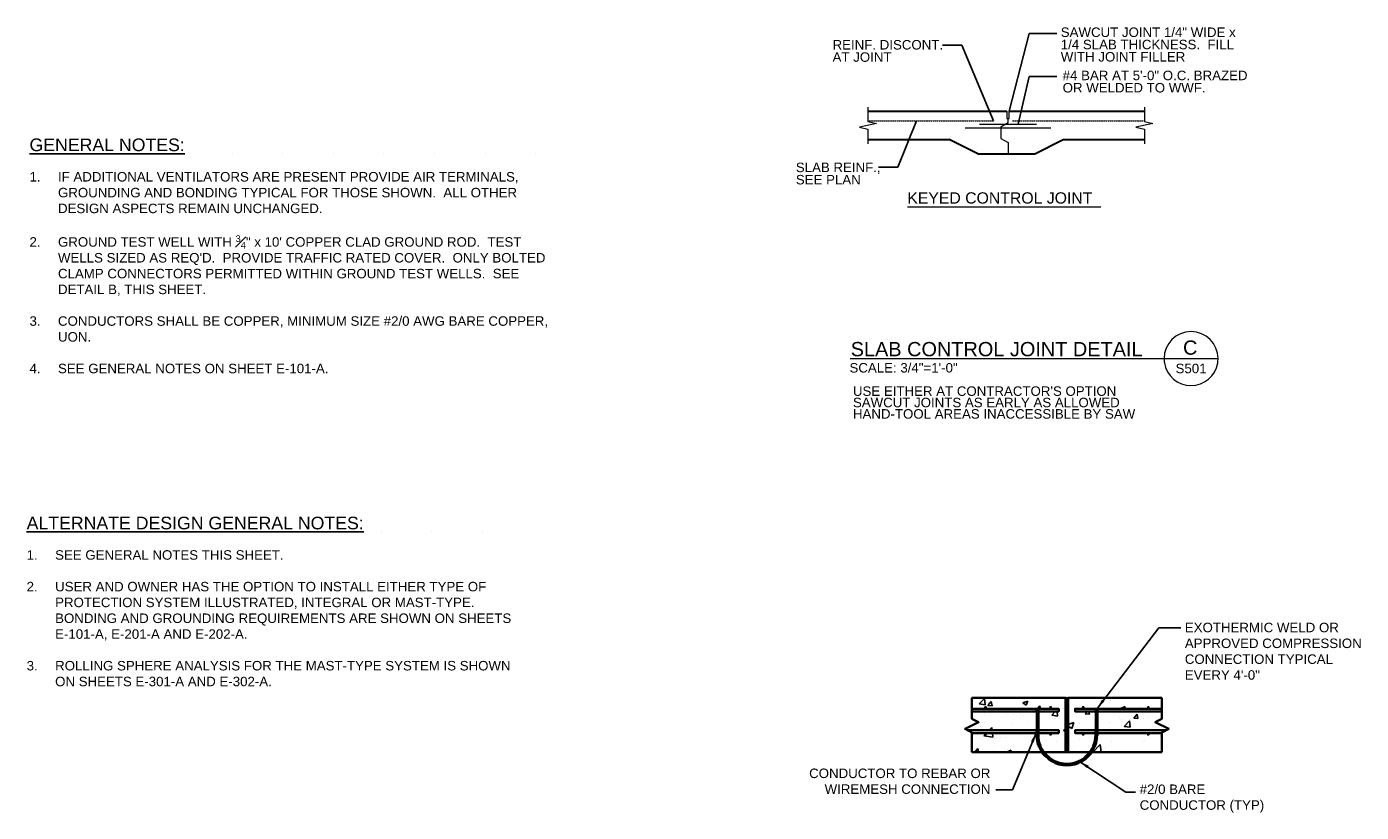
# Model space of a CAD drawing. Header units: inches. Extents: x 296 to 8995, y 82 to 10070.
# Tile 8 of 16: x 2527 to 3792, y 7373 to 8119. Entities that reach past the tile are written whole.
import ezdxf
from ezdxf.enums import TextEntityAlignment as Align

# ---------------------------------------------------------------- set-up
doc = ezdxf.new("R2010")
doc.units = ezdxf.units.IN
doc.header["$MEASUREMENT"] = 0
doc.linetypes.add('HIDDEN', pattern=[0.375, 0.25, -0.125])
for name, color, linetype, lineweight in [('E-ANNO-TEXT', 7, 'Continuous', 25), ('E-DETL-1LINE', 253, 'Continuous', 35), ('E-GND-GES', 92, 'Continuous', 60), ('G-ANNO-TEXT', 7, 'Continuous', 0), ('S-REIN-RBAR', 5, 'Continuous', 13), ('S-SLAB-EDGE', 6, 'Continuous', 30)]:
    doc.layers.add(name, color=color, linetype=linetype, lineweight=lineweight)
doc.layers.add('E-DETL-FINE', color=253, linetype='Continuous')
doc.styles.add("1 2 1'-0", font='arial.ttf', dxfattribs={"height": 3})
doc.styles.add("3 4 1'-0", font='arial.ttf', dxfattribs={"height": 2})
doc.styles.add('Arial8', font='arial.ttf', dxfattribs={"height": 0.125})
doc.styles.get("Standard").update_dxf_attribs({"font": 'arial.ttf'})
doc.dimstyles.new("3 4 1'-0", dxfattribs={"dimtxt": 2, "dimasz": 3, "dimexe": 1, "dimexo": 1, "dimgap": 1, "dimtad": 1, "dimdec": 4, "dimzin": 11, "dimdsep": 46, "dimlunit": 4, "dimtxsty": "3 4 1'-0", "dimblk": '_Oblique_0.3', "dimcen": 0.09, "dimadec": 4, "dimazin": 3, "dimtfac": 1, "dimtdec": 4, "dimtofl": 0, "dimtmove": 0, "dimatfit": 3, "dimfxl": 1, "dimfrac": 2, "dimtzin": 11, "dimarcsym": 0})
doc.dimstyles.new('3-16to1Dim8', dxfattribs={"dimtxt": 12, "dimasz": 0.0625, "dimexe": 0.0625, "dimexo": 0.0625, "dimgap": 0.03125, "dimtad": 1, "dimdec": 4, "dimlfac": 64, "dimzin": 3, "dimdsep": 46, "dimlunit": 4, "dimtxsty": 'Arial8', "dimcen": 0.09375, "dimclrd": 256, "dimclrt": 256, "dimadec": 0, "dimazin": 1, "dimtfac": 1, "dimtdec": 4, "dimtofl": 0, "dimtmove": 0, "dimatfit": 3, "dimfxl": 1, "dimfrac": 1, "dimtolj": 1, "dimtzin": 0, "dimlwd": -1, "dimarcsym": 0})

# ---------------------------------------------------------------- blocks, each defined once
blk = doc.blocks.new('BREAK LINE')
at = {"layer": 'G-ANNO-TEXT', "flags": 128}
blk.add_lwpolyline([(8.36, 9.2), (8.36, 8.47), (8.36, 6.43), (9.96, 6.07), (6.76, 5.34), (8.36, 4.97), (8.36, 2.2)], dxfattribs=at)
blk = doc.blocks.new('_Oblique_0.3')
at = {"color": 0, "linetype": 'ByBlock', "lineweight": -2}
for p, q in [((0, 0), (-1, 0)), ((0.5, 0.17), (-0.5, -0.17))]:
    blk.add_line(p, q, dxfattribs=at)
blk = doc.blocks.new('*X10')
at = {"color": 0}
for p, q in [((920.4, 444.6), (920.4, 444.6)), ((955.6, 449.6), (955.6, 449.6)), ((1009.5, 434.9), (1009.5, 434.9)), ((1087.4, 446.1), (1087.4, 446.1)), ((933.7, 425.2), (933.7, 425.2)), ((944.4, 424.9), (944.4, 424.9)), ((1025.4, 410.3), (1033.8, 413.6)), ((1030.7, 404.5), (1033.8, 413.6)), ((1104.6, 418.1), (1104.6, 418.1)), ((1105.2, 415.3), (1105.2, 415.3)), ((1142.8, 420.3), (1142.8, 420.3)), ((896, 408.1), (896, 408.1)), ((900.9, 393.9), (904.7, 397.9)), ((900.9, 393.9), (914.2, 391.8)), ((908.5, 401.9), (912.5, 406)), ((913, 401.9), (912.5, 406)), ((914.2, 391.8), (913.5, 397.9)), ((953.7, 395.4), (953.7, 395.4)), ((976.1, 404.7), (976.1, 404.7)), ((1010.5, 402.9), (1010.5, 402.9)), ((1025.4, 408.1), (1030.7, 404.5)), ((1085.6, 396.2), (1085.6, 396.2)), ((1162.6, 406.7), (1162.6, 406.7)), ((887.8, 369.9), (892.3, 375.2)), ((893.3, 369.9), (892.3, 375.2)), ((916.1, 390.4), (916.1, 390.4)), ((931.9, 375.3), (931.9, 375.3)), ((1007.6, 384.9), (1007.6, 384.9)), ((1061.7, 369.9), (1072.6, 381.2)), ((1073.9, 369.9), (1072.6, 381.2)), ((1089.2, 385.1), (1089.2, 385.1)), ((1001.7, 370.1), (1001.7, 370.1))]:
    blk.add_line(p, q, dxfattribs=at)
blk = doc.blocks.new('*X11')
at = {"color": 0}
for p, q in [((894.2, 440.9), (902, 449)), ((894.2, 440.9), (903.1, 439.5)), ((903.1, 439.5), (902, 449)), ((904.9, 442.9), (904.9, 442.9)), ((907, 438.7), (911.9, 444.4)), ((907, 438.7), (913, 438.2)), ((913, 438.2), (911.9, 444.4)), ((958.6, 442.3), (965.6, 445)), ((958.6, 442.3), (963.6, 438.9)), ((963.6, 438.9), (965.6, 445)), ((980, 433.9), (983.6, 438.2)), ((984.4, 433.9), (983.6, 438.2)), ((1018, 433.4), (1018, 433.4)), ((1036.2, 439.1), (1036.2, 439.1)), ((1076.3, 443.5), (1076.3, 443.5)), ((1087.5, 446.2), (1087.5, 446.2)), ((1102.3, 434.3), (1109.3, 437)), ((1102.3, 434.3), (1102.9, 433.9)), ((1108.2, 433.9), (1109.3, 437)), ((1130.8, 436.7), (1130.8, 436.7)), ((901.4, 413.4), (901.4, 413.4)), ((902, 427.2), (902, 427.2)), ((933.7, 425.2), (933.7, 425.2)), ((955.4, 425), (955.4, 425)), ((959.7, 423.4), (959.7, 423.4)), ((966.8, 415.1), (966.8, 415.1)), ((1001, 424.3), (1006.3, 429.9)), ((1001, 424.3), (1009.8, 422.9)), ((1004.7, 420.1), (1004.7, 420.1)), ((1008.8, 422.7), (1008.8, 422.7)), ((1009.8, 422.9), (1009, 429.9)), ((1050.5, 426.1), (1053.6, 429.9)), ((1050.5, 426.1), (1056.5, 425.6)), ((1056.5, 425.6), (1055.7, 429.9)), ((1062.1, 420.5), (1062.1, 420.5)), ((1067.9, 428.4), (1067.9, 428.4)), ((1100.3, 421.5), (1100.3, 421.5)), ((1107.7, 407.7), (1115.5, 415.9)), ((1115.5, 418.2), (1115.5, 418.2)), ((1116.6, 406.4), (1115.5, 415.9)), ((1122.2, 419.9), (1127, 425.6)), ((1122.2, 419.9), (1128.2, 419.3)), ((1128.2, 419.3), (1127, 425.6)), ((1136.8, 419.3), (1136.8, 419.3)), ((878.6, 403.5), (878.6, 403.5)), ((879.2, 406.9), (879.5, 406.7)), ((879.5, 406.7), (879.7, 407.2)), ((941.8, 411.8), (941.8, 411.8)), ((1018.3, 402), (1021.4, 403.2)), ((1018.3, 402), (1021.4, 399.9)), ((1034.9, 405.9), (1034.9, 405.9)), ((1042, 411.5), (1042, 411.5)), ((1086.3, 412.9), (1086.3, 412.9)), ((1104.5, 397.2), (1104.5, 397.2)), ((1107.7, 407.7), (1116.6, 406.4)), ((1162, 394), (1163.6, 394.6)), ((1162, 394), (1163.6, 393)), ((1167.6, 405.6), (1167.6, 405.6)), ((925.3, 391.5), (925.3, 391.5)), ((932.5, 392), (932.5, 392)), ((935.9, 373.9), (935.9, 373.9)), ((940.5, 375.7), (940.5, 375.7)), ((978.4, 380.7), (978.4, 380.7)), ((1041.6, 389), (1041.6, 389)), ((1066.6, 392.3), (1066.6, 392.3)), ((1080.2, 376.5), (1080.2, 376.5)), ((1085.1, 379.6), (1085.1, 379.6)), ((1135.6, 386), (1135.6, 386)), ((1138.5, 386.5), (1138.5, 386.5)), ((915.5, 372.4), (915.5, 372.4)), ((934.4, 369.9), (941.2, 372.5)), ((940.4, 369.9), (941.2, 372.5)), ((989.3, 371.6), (989.3, 371.6)), ((1033.7, 372.6), (1033.7, 372.6))]:
    blk.add_line(p, q, dxfattribs=at)
blk = doc.blocks.new('*X7')
at = {"color": 0}
for p, q in [((1021.4, 438), (1025.2, 441.9)), ((1021.4, 439.8), (1023.5, 441.9)), ((1021.4, 441.6), (1021.7, 441.9)), ((1021.4, 436.2), (1025.4, 440.2)), ((1021.4, 434.5), (1025.4, 438.5)), ((1021.4, 432.7), (1025.4, 436.7)), ((1021.4, 430.9), (1025.4, 434.9)), ((1021.4, 429.2), (1025.4, 433.2)), ((1021.4, 427.4), (1025.4, 431.4)), ((1021.4, 425.6), (1025.4, 429.6)), ((1021.4, 423.9), (1025.4, 427.9)), ((1021.4, 422.1), (1025.4, 426.1)), ((1021.4, 420.3), (1025.4, 424.3)), ((1021.4, 418.6), (1025.4, 422.6)), ((1021.4, 416.8), (1025.4, 420.8)), ((1021.4, 415), (1025.4, 419)), ((1021.4, 413.3), (1025.4, 417.3)), ((1021.4, 411.5), (1025.4, 415.5)), ((1021.4, 409.7), (1025.4, 413.7)), ((1021.4, 408), (1025.4, 412)), ((1021.4, 406.2), (1025.4, 410.2)), ((1021.4, 404.4), (1025.4, 408.4)), ((1021.4, 402.7), (1025.4, 406.7)), ((1021.4, 400.9), (1025.4, 404.9)), ((1021.4, 399.1), (1025.4, 403.1)), ((1021.4, 397.4), (1025.4, 401.4)), ((1021.4, 395.6), (1025.4, 399.6)), ((1021.4, 393.8), (1025.4, 397.8)), ((1021.4, 392.1), (1025.4, 396.1)), ((1021.4, 390.3), (1025.4, 394.3)), ((1021.4, 388.5), (1025.4, 392.5)), ((1021.4, 386.8), (1025.4, 390.8)), ((1021.4, 385), (1025.4, 389)), ((1021.4, 383.2), (1025.4, 387.2)), ((1021.4, 381.4), (1025.4, 385.4)), ((1021.4, 379.7), (1025.4, 383.7)), ((1021.4, 377.9), (1025.4, 381.9)), ((1021.4, 376.1), (1025.4, 380.1)), ((1021.4, 374.4), (1025.4, 378.4)), ((1021.4, 372.6), (1025.4, 376.6)), ((1021.4, 370.8), (1025.4, 374.8)), ((1022.2, 369.9), (1025.4, 373.1)), ((1023.9, 369.9), (1025.4, 371.3))]:
    blk.add_line(p, q, dxfattribs=at)
blk = doc.blocks.new('*X8')
at = {"color": 0}
for p, q in [((1021.4, 444.2), (1021.5, 444.2)), ((1021.4, 443.8), (1021.5, 443.8)), ((1021.5, 444.5), (1021.8, 444.5)), ((1021.5, 444), (1021.8, 444)), ((1021.5, 443.5), (1021.8, 443.5)), ((1021.5, 443.2), (1021.5, 443.2)), ((1021.6, 443), (1021.8, 443)), ((1021.7, 445), (1021.8, 445)), ((1021.8, 444.8), (1022, 444.8)), ((1021.8, 444.2), (1022, 444.2)), ((1021.8, 443.8), (1022, 443.8)), ((1021.8, 443.2), (1022, 443.2)), ((1021.8, 442.8), (1022, 442.8)), ((1021.9, 445.2), (1022, 445.2)), ((1022, 445), (1022.2, 445)), ((1022, 444.5), (1022.2, 444.5)), ((1022, 444), (1022.2, 444)), ((1022, 443.5), (1022.2, 443.5)), ((1022, 443), (1022.2, 443)), ((1022, 442.5), (1022.2, 442.5)), ((1022.2, 445.5), (1022.2, 445.5)), ((1022.2, 445.2), (1022.5, 445.2)), ((1022.2, 444.8), (1022.5, 444.8)), ((1022.2, 444.2), (1022.5, 444.2)), ((1022.2, 443.8), (1022.5, 443.8)), ((1022.2, 443.2), (1022.5, 443.2)), ((1022.2, 442.8), (1022.5, 442.8)), ((1022.2, 442.2), (1022.5, 442.2)), ((1022.5, 445.5), (1022.8, 445.5)), ((1022.5, 445), (1022.8, 445)), ((1022.5, 444.5), (1022.8, 444.5)), ((1022.5, 444), (1022.8, 444)), ((1022.5, 443.5), (1022.8, 443.5)), ((1022.5, 443), (1022.8, 443)), ((1022.5, 442.5), (1022.8, 442.5)), ((1022.6, 442), (1022.8, 442)), ((1022.8, 445.8), (1023, 445.8)), ((1022.8, 445.2), (1023, 445.2)), ((1022.8, 444.8), (1023, 444.8)), ((1022.8, 444.2), (1023, 444.2)), ((1022.8, 443.8), (1023, 443.8)), ((1022.8, 443.2), (1023, 443.2)), ((1022.8, 442.8), (1023, 442.8)), ((1022.8, 442.2), (1023, 442.2)), ((1023, 445.5), (1023.2, 445.5)), ((1023, 445), (1023.2, 445)), ((1023, 444.5), (1023.2, 444.5)), ((1023, 444), (1023.2, 444)), ((1023, 443.5), (1023.2, 443.5)), ((1023, 443), (1023.2, 443)), ((1023, 442.5), (1023.2, 442.5)), ((1023, 442), (1023.2, 442)), ((1023.2, 445.8), (1023.5, 445.8)), ((1023.2, 445.2), (1023.5, 445.2)), ((1023.2, 444.8), (1023.5, 444.8)), ((1023.2, 444.2), (1023.5, 444.2)), ((1023.2, 443.8), (1023.5, 443.8)), ((1023.2, 443.2), (1023.5, 443.2)), ((1023.2, 442.8), (1023.5, 442.8)), ((1023.2, 442.2), (1023.5, 442.2)), ((1023.5, 445.5), (1023.8, 445.5)), ((1023.5, 445), (1023.8, 445)), ((1023.5, 444.5), (1023.8, 444.5)), ((1023.5, 444), (1023.8, 444)), ((1023.5, 443.5), (1023.8, 443.5)), ((1023.5, 443), (1023.8, 443)), ((1023.5, 442.5), (1023.8, 442.5)), ((1023.5, 442), (1023.8, 442)), ((1023.8, 445.8), (1024, 445.8)), ((1023.8, 445.2), (1024, 445.2)), ((1023.8, 444.8), (1024, 444.8)), ((1023.8, 444.2), (1024, 444.2)), ((1023.8, 443.8), (1024, 443.8)), ((1023.8, 443.2), (1024, 443.2)), ((1023.8, 442.8), (1024, 442.8)), ((1023.8, 442.2), (1024, 442.2)), ((1024, 445.5), (1024.2, 445.5)), ((1024, 445), (1024.2, 445)), ((1024, 444.5), (1024.2, 444.5)), ((1024, 444), (1024.2, 444)), ((1024, 443.5), (1024.2, 443.5)), ((1024, 443), (1024.2, 443)), ((1024, 442.5), (1024.2, 442.5)), ((1024, 442), (1024.1, 442)), ((1024.2, 445.2), (1024.5, 445.2)), ((1024.2, 444.8), (1024.5, 444.8)), ((1024.2, 444.2), (1024.5, 444.2)), ((1024.2, 443.8), (1024.5, 443.8)), ((1024.2, 443.2), (1024.5, 443.2)), ((1024.2, 442.8), (1024.5, 442.8)), ((1024.2, 442.2), (1024.5, 442.2)), ((1024.5, 445.5), (1024.5, 445.5)), ((1024.5, 445), (1024.8, 445)), ((1024.5, 444.5), (1024.8, 444.5)), ((1024.5, 444), (1024.8, 444)), ((1024.5, 443.5), (1024.8, 443.5)), ((1024.5, 443), (1024.8, 443)), ((1024.5, 442.5), (1024.8, 442.5)), ((1024.8, 445.2), (1024.8, 445.2)), ((1024.8, 444.8), (1025, 444.8)), ((1024.8, 444.2), (1025, 444.2)), ((1024.8, 443.8), (1025, 443.8)), ((1024.8, 443.2), (1025, 443.2)), ((1024.8, 442.8), (1025, 442.8)), ((1025, 445), (1025, 445)), ((1025, 444.5), (1025.2, 444.5)), ((1025, 444), (1025.2, 444)), ((1025, 443.5), (1025.2, 443.5)), ((1025, 443), (1025.2, 443)), ((1025.2, 444.2), (1025.3, 444.2)), ((1025.2, 443.8), (1025.4, 443.8)), ((1025.2, 443.2), (1025.3, 443.2))]:
    blk.add_line(p, q, dxfattribs=at)
blk = doc.blocks.new('*X9')
at = {"color": 0}
for p, q in [((1021.40625, 449.6875), (1021.40625, 449.6875)), ((1021.40625, 449.0625), (1021.40625, 449.0625)), ((1021.40625, 448.4375), (1021.40625, 448.4375)), ((1021.40625, 447.8125), (1021.40625, 447.8125)), ((1021.40625, 447.1875), (1021.40625, 447.1875)), ((1021.40625, 446.5625), (1021.40625, 446.5625)), ((1021.40625, 445.9375), (1021.40625, 445.9375)), ((1021.40625, 445.3125), (1021.40625, 445.3125)), ((1021.40625, 444.6875), (1021.40625, 444.6875)), ((1021.5625, 449.375), (1021.5625, 449.375)), ((1021.5625, 448.75), (1021.5625, 448.75)), ((1021.5625, 448.125), (1021.5625, 448.125)), ((1021.5625, 447.5), (1021.5625, 447.5)), ((1021.5625, 446.875), (1021.5625, 446.875)), ((1021.5625, 446.25), (1021.5625, 446.25)), ((1021.5625, 445.625), (1021.5625, 445.625)), ((1021.5625, 445), (1021.5625, 445)), ((1021.71875, 449.6875), (1021.71875, 449.6875)), ((1021.71875, 449.0625), (1021.71875, 449.0625)), ((1021.71875, 448.4375), (1021.71875, 448.4375)), ((1021.71875, 447.8125), (1021.71875, 447.8125)), ((1021.71875, 447.1875), (1021.71875, 447.1875)), ((1021.71875, 446.5625), (1021.71875, 446.5625)), ((1021.71875, 445.9375), (1021.71875, 445.9375)), ((1021.71875, 445.3125), (1021.71875, 445.3125)), ((1021.875, 449.375), (1021.875, 449.375)), ((1021.875, 448.75), (1021.875, 448.75)), ((1021.875, 448.125), (1021.875, 448.125)), ((1021.875, 447.5), (1021.875, 447.5)), ((1021.875, 446.875), (1021.875, 446.875)), ((1021.875, 446.25), (1021.875, 446.25)), ((1021.875, 445.625), (1021.875, 445.625)), ((1022.03125, 449.0625), (1022.03125, 449.0625)), ((1022.03125, 448.4375), (1022.03125, 448.4375)), ((1022.03125, 447.8125), (1022.03125, 447.8125)), ((1022.03125, 447.1875), (1022.03125, 447.1875)), ((1022.03125, 446.5625), (1022.03125, 446.5625)), ((1022.03125, 445.9375), (1022.03125, 445.9375)), ((1022.1875, 449.375), (1022.1875, 449.375)), ((1022.1875, 448.75), (1022.1875, 448.75)), ((1022.1875, 448.125), (1022.1875, 448.125)), ((1022.1875, 447.5), (1022.1875, 447.5)), ((1022.1875, 446.875), (1022.1875, 446.875)), ((1022.1875, 446.25), (1022.1875, 446.25)), ((1022.1875, 445.625), (1022.1875, 445.625)), ((1022.34375, 449.0625), (1022.34375, 449.0625)), ((1022.34375, 448.4375), (1022.34375, 448.4375)), ((1022.34375, 447.8125), (1022.34375, 447.8125)), ((1022.34375, 447.1875), (1022.34375, 447.1875)), ((1022.34375, 446.5625), (1022.34375, 446.5625)), ((1022.34375, 445.9375), (1022.34375, 445.9375)), ((1022.5, 449.375), (1022.5, 449.375)), ((1022.5, 448.75), (1022.5, 448.75)), ((1022.5, 448.125), (1022.5, 448.125)), ((1022.5, 447.5), (1022.5, 447.5)), ((1022.5, 446.875), (1022.5, 446.875)), ((1022.5, 446.25), (1022.5, 446.25)), ((1022.65625, 449.0625), (1022.65625, 449.0625)), ((1022.65625, 448.4375), (1022.65625, 448.4375)), ((1022.65625, 447.8125), (1022.65625, 447.8125)), ((1022.65625, 447.1875), (1022.65625, 447.1875)), ((1022.65625, 446.5625), (1022.65625, 446.5625)), ((1022.65625, 445.9375), (1022.65625, 445.9375)), ((1022.8125, 449.375), (1022.8125, 449.375)), ((1022.8125, 448.75), (1022.8125, 448.75)), ((1022.8125, 448.125), (1022.8125, 448.125)), ((1022.8125, 447.5), (1022.8125, 447.5)), ((1022.8125, 446.875), (1022.8125, 446.875)), ((1022.8125, 446.25), (1022.8125, 446.25)), ((1022.96875, 449.0625), (1022.96875, 449.0625)), ((1022.96875, 448.4375), (1022.96875, 448.4375)), ((1022.96875, 447.8125), (1022.96875, 447.8125)), ((1022.96875, 447.1875), (1022.96875, 447.1875)), ((1022.96875, 446.5625), (1022.96875, 446.5625)), ((1022.96875, 445.9375), (1022.96875, 445.9375)), ((1023.125, 449.375), (1023.125, 449.375)), ((1023.125, 448.75), (1023.125, 448.75)), ((1023.125, 448.125), (1023.125, 448.125)), ((1023.125, 447.5), (1023.125, 447.5)), ((1023.125, 446.875), (1023.125, 446.875)), ((1023.125, 446.25), (1023.125, 446.25)), ((1023.28125, 449.0625), (1023.28125, 449.0625)), ((1023.28125, 448.4375), (1023.28125, 448.4375)), ((1023.28125, 447.8125), (1023.28125, 447.8125)), ((1023.28125, 447.1875), (1023.28125, 447.1875)), ((1023.28125, 446.5625), (1023.28125, 446.5625)), ((1023.28125, 445.9375), (1023.28125, 445.9375)), ((1023.4375, 448.75), (1023.4375, 448.75)), ((1023.4375, 448.125), (1023.4375, 448.125)), ((1023.4375, 447.5), (1023.4375, 447.5)), ((1023.4375, 446.875), (1023.4375, 446.875)), ((1023.4375, 446.25), (1023.4375, 446.25)), ((1023.59375, 449.0625), (1023.59375, 449.0625)), ((1023.59375, 448.4375), (1023.59375, 448.4375)), ((1023.59375, 447.8125), (1023.59375, 447.8125)), ((1023.59375, 447.1875), (1023.59375, 447.1875)), ((1023.59375, 446.5625), (1023.59375, 446.5625)), ((1023.59375, 445.9375), (1023.59375, 445.9375)), ((1023.75, 449.375), (1023.75, 449.375)), ((1023.75, 448.75), (1023.75, 448.75)), ((1023.75, 448.125), (1023.75, 448.125)), ((1023.75, 447.5), (1023.75, 447.5)), ((1023.75, 446.875), (1023.75, 446.875)), ((1023.75, 446.25), (1023.75, 446.25)), ((1023.90625, 449.0625), (1023.90625, 449.0625)), ((1023.90625, 448.4375), (1023.90625, 448.4375)), ((1023.90625, 447.8125), (1023.90625, 447.8125)), ((1023.90625, 447.1875), (1023.90625, 447.1875)), ((1023.90625, 446.5625), (1023.90625, 446.5625)), ((1023.90625, 445.9375), (1023.90625, 445.9375)), ((1024.0625, 449.375), (1024.0625, 449.375)), ((1024.0625, 448.75), (1024.0625, 448.75)), ((1024.0625, 448.125), (1024.0625, 448.125)), ((1024.0625, 447.5), (1024.0625, 447.5)), ((1024.0625, 446.875), (1024.0625, 446.875)), ((1024.0625, 446.25), (1024.0625, 446.25)), ((1024.21875, 449.0625), (1024.21875, 449.0625)), ((1024.21875, 448.4375), (1024.21875, 448.4375)), ((1024.21875, 447.8125), (1024.21875, 447.8125)), ((1024.21875, 447.1875), (1024.21875, 447.1875)), ((1024.21875, 446.5625), (1024.21875, 446.5625)), ((1024.21875, 445.9375), (1024.21875, 445.9375)), ((1024.375, 449.375), (1024.375, 449.375)), ((1024.375, 448.75), (1024.375, 448.75)), ((1024.375, 448.125), (1024.375, 448.125)), ((1024.375, 447.5), (1024.375, 447.5)), ((1024.375, 446.875), (1024.375, 446.875)), ((1024.375, 446.25), (1024.375, 446.25)), ((1024.375, 445.625), (1024.375, 445.625)), ((1024.53125, 449.0625), (1024.53125, 449.0625)), ((1024.53125, 448.4375), (1024.53125, 448.4375)), ((1024.53125, 447.8125), (1024.53125, 447.8125)), ((1024.53125, 447.1875), (1024.53125, 447.1875)), ((1024.53125, 446.5625), (1024.53125, 446.5625)), ((1024.53125, 445.9375), (1024.53125, 445.9375)), ((1024.6875, 449.375), (1024.6875, 449.375)), ((1024.6875, 448.75), (1024.6875, 448.75)), ((1024.6875, 448.125), (1024.6875, 448.125)), ((1024.6875, 447.5), (1024.6875, 447.5)), ((1024.6875, 446.875), (1024.6875, 446.875)), ((1024.6875, 446.25), (1024.6875, 446.25)), ((1024.6875, 445.625), (1024.6875, 445.625)), ((1024.84375, 449.0625), (1024.84375, 449.0625)), ((1024.84375, 448.4375), (1024.84375, 448.4375)), ((1024.84375, 447.8125), (1024.84375, 447.8125)), ((1024.84375, 447.1875), (1024.84375, 447.1875)), ((1024.84375, 446.5625), (1024.84375, 446.5625)), ((1024.84375, 445.9375), (1024.84375, 445.9375)), ((1024.84375, 445.3125), (1024.84375, 445.3125)), ((1025, 449.375), (1025, 449.375)), ((1025, 448.75), (1025, 448.75)), ((1025, 448.125), (1025, 448.125)), ((1025, 447.5), (1025, 447.5)), ((1025, 446.875), (1025, 446.875)), ((1025, 446.25), (1025, 446.25)), ((1025, 445.625), (1025, 445.625)), ((1025.15625, 449.6875), (1025.15625, 449.6875)), ((1025.15625, 449.0625), (1025.15625, 449.0625)), ((1025.15625, 448.4375), (1025.15625, 448.4375)), ((1025.15625, 447.8125), (1025.15625, 447.8125)), ((1025.15625, 447.1875), (1025.15625, 447.1875)), ((1025.15625, 446.5625), (1025.15625, 446.5625)), ((1025.15625, 445.9375), (1025.15625, 445.9375)), ((1025.15625, 445.3125), (1025.15625, 445.3125)), ((1025.3125, 449.375), (1025.3125, 449.375)), ((1025.3125, 448.75), (1025.3125, 448.75)), ((1025.3125, 448.125), (1025.3125, 448.125)), ((1025.3125, 447.5), (1025.3125, 447.5)), ((1025.3125, 446.875), (1025.3125, 446.875)), ((1025.3125, 446.25), (1025.3125, 446.25)), ((1025.3125, 445.625), (1025.3125, 445.625)), ((1025.3125, 445), (1025.3125, 445))]:
    blk.add_line(p, q, dxfattribs=at)

msp = doc.modelspace()

# ---------------------------------------------------------------- linework, layer by layer
at = {"layer": 'E-DETL-1LINE'}
for p, q in [((3423.3, 7482), (3512.1, 7482)), ((3512.1, 7430.6), (3512.1, 7482)), ((3512.1, 7476.9), (3514.7, 7476.9)), ((3514.7, 7482), (3603.5, 7482)), ((3514.7, 7430.6), (3514.7, 7482)), ((3423.3, 7430.6), (3603.5, 7430.6)), ((3512.1, 7430.6), (3514.7, 7430.6))]:
    msp.add_line(p, q, dxfattribs=at)
for points in [[(3423.3, 7430.6), (3423.3, 7449.2), (3416.9, 7452.5), (3429.7, 7458.9), (3423.3, 7462.1), (3423.3, 7482)], [(3603.5, 7430.6), (3603.5, 7449.2), (3610, 7452.5), (3597.1, 7458.9), (3603.5, 7462.1), (3603.5, 7482)], [(3423.3, 7469.1), (3505.7, 7469.1), (3505.7, 7471.7), (3423.3, 7471.7)], [(3603.5, 7469.1), (3521.1, 7469.1), (3521.1, 7471.7), (3603.5, 7471.7)], [(3419.5, 7451.2), (3505.7, 7451.2), (3505.7, 7448.6), (3423.3, 7448.6)], [(3607.3, 7451.2), (3521.1, 7451.2), (3521.1, 7448.6), (3603.5, 7448.6)]]:
    msp.add_lwpolyline(points, dxfattribs=at)
at = {"layer": 'E-DETL-1LINE', "const_width": 1.29}
for points in [[(3436.9, 7473, -1), (3435.6, 7473, -1)], [(3498.6, 7473, -1), (3497.3, 7473, -1)], [(3528.2, 7473, 1), (3529.5, 7473, 1)], [(3589.9, 7473, 1), (3591.2, 7473, 1)], [(3436.9, 7447.3, 1), (3435.6, 7447.3, 1)], [(3498.6, 7447.3, 1), (3497.3, 7447.3, 1)], [(3528.2, 7447.3, -1), (3529.5, 7447.3, -1)], [(3589.9, 7447.3, -1), (3591.2, 7447.3, -1)]]:
    msp.add_lwpolyline(points, format="xyb", close=True, dxfattribs=at)
at = {"layer": 'E-DETL-1LINE'}
msp.add_circle((3513.4, 7478.1), 1.29, dxfattribs=at)
msp.add_arc((3513.4, 7484.5), 2.78, 242.4714, 297.5286, dxfattribs=at)
at = {"layer": 'E-GND-GES'}
for p, q in [((3485.4, 7470.4), (3485.4, 7446.4)), ((3541.4, 7470.4), (3541.4, 7446.4))]:
    msp.add_line(p, q, dxfattribs=at)
at = {"layer": 'E-GND-GES', "const_width": 1.93}
for points in [[(3484.4, 7470.4, -1), (3486.4, 7470.4, -1)], [(3542.3, 7470.4, 1), (3540.4, 7470.4, 1)], [(3484.4, 7450, 1), (3486.4, 7450, 1)], [(3542.3, 7450, -1), (3540.4, 7450, -1)]]:
    msp.add_lwpolyline(points, format="xyb", close=True, dxfattribs=at)
at = {"layer": 'E-GND-GES'}
msp.add_arc((3513.4, 7446.8), 28, 179.2538, 0.7462, dxfattribs=at)
at = {"layer": 'G-ANNO-TEXT'}
for p, q in [((3458.7, 8031.6, 12.3), (3458.7, 8038.4, 12.3)), ((3450.9, 8023.7, 28.2), (3457.6, 8027.6, 28.2)), ((3450.9, 8023.7, 28.2), (3450.9, 8012.5, 28.2)), ((3457.6, 8027.6, 12.3), (3457.6, 8031.6, 12.3)), ((3450.9, 8012.5, 28.2), (3457.6, 8008.6, 28.2)), ((3457.6, 8008.6, 12.3), (3457.6, 7997.9, 12.3)), ((3362.2, 7947.8, 12.3), (3545.7, 7947.8, 12.3))]:
    msp.add_line(p, q, dxfattribs=at)
at = {"layer": 'G-ANNO-TEXT', "color": 7, "linetype": 'Continuous', "lineweight": 13}
msp.add_line((3308, 7803.8, -3.5), (3656.6, 7803.8, -3.5), dxfattribs=at)
at = {"layer": 'G-ANNO-TEXT', "elevation": 12.3, "flags": 128}
msp.add_lwpolyline([(3456.5, 8038.4), (3456.5, 8031.6), (3458.7, 8031.6)], dxfattribs=at)
at = {"layer": 'G-ANNO-TEXT', "color": 7, "linetype": 'Continuous', "lineweight": 0}
for start, end in [(0, 180), (180, 188.8692), (188.8692, 350.5695), (350.5695, 0)]:
    msp.add_arc((3631.1, 7803.8, -3.5), 25.6, start, end, dxfattribs=at)
at = {"layer": 'S-REIN-RBAR', "linetype": 'HIDDEN'}
for p, q in [((3324.8, 8029.4, 12.3), (3443.8, 8029.4, 12.3)), ((3461.8, 8029.4, 12.3), (3586.7, 8029.4, 12.3))]:
    msp.add_line(p, q, dxfattribs=at)
at = {"layer": 'S-REIN-RBAR'}
for p, q in [((3417.1, 8022.6, -19.4), (3498.1, 8022.6, -19.4)), ((3430.6, 8026, -19.4), (3484.6, 8026, -19.4))]:
    msp.add_line(p, q, dxfattribs=at)
at = {"layer": 'S-SLAB-EDGE'}
for p, q in [((3324.9, 8038.4, 12.3), (3456.5, 8038.4, 12.3)), ((3458.7, 8038.4, 12.3), (3586.9, 8038.4, 12.3)), ((3324.9, 8011.4, 12.3), (3401.9, 8011.4, 12.3)), ((3428.9, 7997.9, 12.3), (3401.9, 8011.4, 12.3)), ((3482.9, 7997.9, 12.3), (3509.9, 8011.4, 12.3)), ((3509.9, 8011.4, 12.3), (3586.9, 8011.4, 12.3)), ((3428.9, 7997.9, 12.3), (3482.9, 7997.9, 12.3))]:
    msp.add_line(p, q, dxfattribs=at)

# ---------------------------------------------------------------- block references
at = {"layer": 'E-DETL-FINE', "xscale": 0.6428571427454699, "yscale": 0.6428571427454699, "zscale": 0.6428571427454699}
for name in ['*X11', '*X10', '*X9', '*X8', '*X7']:
    msp.add_blockref(name, (2855.5, 7192.8), dxfattribs=at)
at = {"layer": 'G-ANNO-TEXT', "xscale": 4.981871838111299, "yscale": 4.981871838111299, "zscale": 4.5}
for p in [(3283.2, 7996.5, 12.3), (3545.2, 7996.5, 12.3)]:
    msp.add_blockref('BREAK LINE', p, dxfattribs=at)

# ---------------------------------------------------------------- texts
at = {"layer": 'E-ANNO-TEXT', "char_height": 12, "attachment_point": 1}
for s, width, insert in [('{\\LGENERAL NOTES:^I^I^I^I^I^I^I^I}', 560.617, (2530.1, 8012.5)), ('{\\LALTERNATE DESIGN GENERAL NOTES:^I^I^I^I}', 491.719, (2527.4, 7653.8))]:
    msp.add_mtext_dynamic_manual_height_columns(s, width=width, gutter_width=48, heights=[0], dxfattribs=dict(at, insert=insert))
at = {"layer": 'E-ANNO-TEXT', "char_height": 9, "attachment_point": 1, "line_spacing_factor": 0.8}
for s, width, heights, insert in [('\\A1;\\pxi-3,l3,sm1,t3;1.^IIF ADDITIONAL VENTILATORS ARE PRESENT PROVIDE AIR TERMINALS, GROUNDING AND BONDING TYPICAL FOR THOSE SHOWN.  ALL OTHER DESIGN ASPECTS REMAIN UNCHANGED. \\P\\pi0,l0,s*,tz;\\P\\pi-3,l3,sm1,t3;2.^IGROUND TEST WELL WITH {\\H0.7x;\\S3#4;}" x 10\' COPPER CLAD GROUND ROD.  TEST WELLS SIZED AS REQ\'D.  PROVIDE TRAFFIC RATED COVER.  ONLY BOLTED CLAMP CONNECTORS PERMITTED WITHIN GROUND TEST WELLS.  SEE DETAIL B, THIS SHEET.\\P\\P3.^ICONDUCTORS SHALL BE COPPER, MINIMUM SIZE #2/0 AWG BARE COPPER, UON.\\P\\pi0,l0,s*,tz;\\P\\pi-3,l3,sm1,t3;4.^ISEE GENERAL NOTES ON SHEET E-101-A.', 491.764, [252.1], (2530.1, 7980.7)), ('\\A1;\\pxi-3,l3,sm1,t3;1.^ISEE GENERAL NOTES THIS SHEET.\\P\\P2.^IUSER AND OWNER HAS THE OPTION TO INSTALL EITHER TYPE OF PROTECTION SYSTEM ILLUSTRATED, INTEGRAL OR MAST-TYPE.  BONDING AND GROUNDING REQUIREMENTS ARE SHOWN ON SHEETS E-101-A, E-201-A AND E-202-A.\\P\\P3.^IROLLING SPHERE ANALYSIS FOR THE MAST-TYPE SYSTEM IS SHOWN ON SHEETS E-301-A AND E-302-A.', 459.654, [165.9], (2527.4, 7622))]:
    msp.add_mtext_dynamic_manual_height_columns(s, width=width, gutter_width=48, heights=heights, dxfattribs=dict(at, insert=insert))
at = {"layer": 'E-ANNO-TEXT', "char_height": 9}
for s, insert, width, attachment_point in [('EXOTHERMIC WELD OR APPROVED COMPRESSION CONNECTION TYPICAL EVERY 4\'-0"', (3625.2, 7553.2), 173.88, 1), ('CONDUCTOR TO REBAR OR WIREMESH CONNECTION', (3440.9, 7414.9), 185.804, 3), ('#2/0 BARE CONDUCTOR (TYP)', (3582.4, 7399.8), 128.845, 1)]:
    msp.add_mtext(s, dxfattribs=dict(at, insert=insert, width=width, attachment_point=attachment_point))
at = {"layer": 'G-ANNO-TEXT', "color": 7, "linetype": 'Continuous', "lineweight": 0, "style": "1 2 1'-0"}
msp.add_text('C', height=13.5, dxfattribs=at).set_placement((3630.3, 7814.2, -3.5), align=Align.MIDDLE_CENTER)
at = {"layer": 'G-ANNO-TEXT', "color": 7, "linetype": 'Continuous', "lineweight": 0, "style": "3 4 1'-0"}
msp.add_text('S501', height=9, dxfattribs=at).set_placement((3631.1, 7789.9, -3.5), align=Align.CENTER)
at = {"layer": 'G-ANNO-TEXT', "color": 7, "char_height": 9, "attachment_point": 1, "line_spacing_factor": 0.776524, "style": "3 4 1'-0"}
for s, insert in [('SAWCUT JOINT 1/4" WIDE x\\P1/4 SLAB THICKNESS.  FILL\\PWITH JOINT FILLER', (3507.6, 8117.8, 12.3)), ('REINF. DISCONT.\\PAT JOINT', (3291.3, 8105.9, 12.3)), ('#4 BAR AT 5\'-0" O.C. BRAZED\\POR WELDED TO WWF.', (3509.4, 8076.8, 12.3)), ('SLAB REINF.,\\PSEE PLAN', (3256.5, 7989.6, 12.3))]:
    msp.add_mtext(s, dxfattribs=dict(at, insert=insert))
at = {"layer": 'G-ANNO-TEXT', "color": 7, "linetype": 'Continuous', "lineweight": 13, "char_height": 13.5, "attachment_point": 7, "line_spacing_factor": 0.72, "style": "1 2 1'-0"}
for s, insert in [('\\fArial|b0|i0|c00|p39;\\H0.79375x;KEYED CONTROL JOINT', (3362.1, 7950.6, -3.5)), ('\\fArial|b0|i0|c00|p39;SLAB CONTROL JOINT DETAIL', (3308.5, 7805.8, -3.5))]:
    msp.add_mtext(s, dxfattribs=dict(at, insert=insert))
at = {"layer": 'G-ANNO-TEXT', "color": 7, "linetype": 'Continuous', "lineweight": 0, "char_height": 9, "line_spacing_factor": 0.72, "style": "3 4 1'-0"}
for s, insert, attachment_point in [('\\fArial|b0|i0|c00|p39;SCALE: 3/4"=1\'-0"', (3358.6, 7790.4, -3.5), 8), ("USE EITHER AT CONTRACTOR'S OPTION\\PSAWCUT JOINTS AS EARLY AS ALLOWED\\PHAND-TOOL AREAS INACCESSIBLE BY SAW", (3310.6, 7777.4, -3.5), 1)]:
    msp.add_mtext(s, dxfattribs=dict(at, insert=insert, attachment_point=attachment_point))

# ---------------------------------------------------------------- leaders
at = {"layer": 'E-ANNO-TEXT', "ltscale": 100, "annotation_type": 0, "has_hookline": 1}
for points, hookline_direction in [([(3542.3, 7472.3), (3600.7, 7548.4), (3621.3, 7548.4)], 0), ([(3484.2, 7448.6), (3461.7, 7394.6), (3445.9, 7394.6)], 1), ([(3525.8, 7421.4), (3569.3, 7392.6), (3578.3, 7392.6)], 0)]:
    msp.add_leader(points, dimstyle='3-16to1Dim8', override={"dimasz": 9, "dimtad": 0}, dxfattribs=dict(at, hookline_direction=hookline_direction))
at = {"layer": 'G-ANNO-TEXT'}
for points in [[(3458.7, 8038.4, 12.3), (3477.8, 8112, 12.3), (3503.9, 8112, 12.3)], [(3443.8, 8029.4, 12.3), (3413.8, 8100.9, 12.3), (3395.4, 8100.9, 12.3)], [(3467.2, 8026, 12.3), (3477.8, 8071.3, 12.3), (3503.9, 8071.3, 12.3)], [(3371, 8029.4, 12.3), (3353.2, 7985.2, 12.3), (3334.9, 7985.2, 12.3)]]:
    msp.add_leader(points, dimstyle="3 4 1'-0", override={"dimgap": 2}, dxfattribs=at)

doc.saveas('drawing.dxf')
